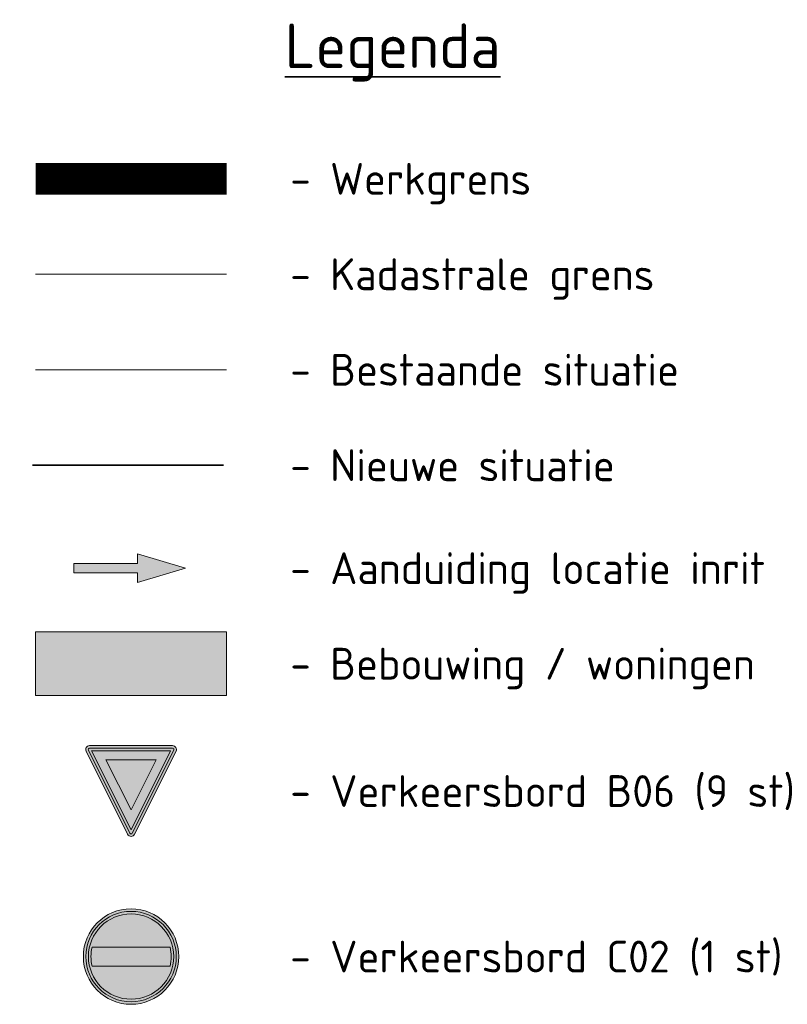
# Model space of a CAD drawing. Header units: metres. Extents: x 195696 to 514079, y 327475 to 328989.
# Tile 236 of 256: x 196511 to 196526, y 327774 to 327793. Entities that reach past the tile are written whole.
import ezdxf
from ezdxf.enums import TextEntityAlignment as Align
from ezdxf.lldxf.tags import DXFTag

# ---------------------------------------------------------------- set-up
doc = ezdxf.new("R2010")
doc.units = ezdxf.units.M
doc.linetypes.add('CENTER2', pattern=[1.125, 0.75, -0.125, 0.125, -0.125])
for name, color, linetype, lineweight in [('B-WE-KG-GRENS_PERCEEL-G', 150, 'KG-PERCEEL', 18), ('B-WE-VH-KANTVERHARDING-G', 5, 'Continuous', 18), ('N-WE-KG-WERKGRENS-200-G', 14, 'CENTER2', 35), ('N-WE-VH-KANTOPSLUITING_VOORKANTBAND-G', 2, 'Continuous', 35), ('N-WE-VW-VERKEERSTEKEN_BORD_B-S-250', 7, 'Continuous', 25), ('N-WE-VW-VERKEERSTEKEN_BORD_C-S-250', 7, 'Continuous', 25), ('X-XX-AL-AANPIJLING_INRIT-S', 6, 'Continuous', 5), ('X-XX-AL-LEGENDA-G', 7, 'Continuous', 18), ('X-XX-AL-LEGENDA-T25', 7, 'Continuous', 25), ('X-XX-AL-LEGENDA-T35', 7, 'Continuous', 35)]:
    doc.layers.add(name, color=color, linetype=linetype, lineweight=lineweight)
doc.layers.add('B-WE-OG-BEBOUWING-A', color=7, linetype='Continuous', lineweight=5, true_color=0xfff3f2)
doc.styles.add('NLCS-ISO', font='NLCS-ISO.ttf')
doc.styles.get("Standard").update_dxf_attribs({"font": 'arial.ttf'})
tags = doc.linetypes.add('KG-PERCEEL', pattern='A,5.5,-2,["P",Standard,S=1.8,R=0,X=-0.5,Y=-0.9],-2,5.5,-2,[5,NLCS.SHX,S=0.75,R=0,X=0,Y=0],-2', length=19).pattern_tags.tags
tags[6] = DXFTag(74, 10)

# ---------------------------------------------------------------- blocks, each defined once
blk = doc.blocks.new('INRIT')
at = {"layer": 'X-XX-AL-AANPIJLING_INRIT-S'}
blk.add_hatch(color=254, dxfattribs=at).paths.add_polyline_path([(-1.75, 0.07499999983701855), (-1.750000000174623, -0.07499999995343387), (-0.75, -0.07500000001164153), (-0.75, -0.2250000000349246), (0, 0), (-0.75, 0.2250000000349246), (-0.75, 0.07500000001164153)])
at = {"layer": 'X-XX-AL-AANPIJLING_INRIT-S', "flags": 128}
blk.add_lwpolyline([(-1.75, 0.07499999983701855), (-1.750000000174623, -0.07499999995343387), (-0.75, -0.07500000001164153), (-0.75, -0.2250000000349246), (0, 0), (-0.75, 0.2250000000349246), (-0.75, 0.07500000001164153)], close=True, dxfattribs=at)
blk = doc.blocks.new('N-SVW-VERKEERSTEKEN_BORD_B06-SO')
at = {"true_color": 0xff0000}
h = blk.add_hatch(color=1, dxfattribs=at)
h.dxf.hatch_style = 1
h.paths.add_polyline_path([(-3.532917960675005, 3.130425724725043), (-0.2683281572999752, -3.398753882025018, 0.2840790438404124), (-1.034694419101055e-16, -3.564589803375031), (-7.897650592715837e-17, -3.36458980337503, -0.2840790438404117), (-0.08944271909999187, -3.309311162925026), (-3.354032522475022, 3.219868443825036, -0.55753651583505), (-3.26458980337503, 3.364589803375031), (7.451103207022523e-16, 3.36458980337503), (7.140921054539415e-16, 3.56458980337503), (-3.26458980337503, 3.564589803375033, 0.5575365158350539)])
at = {"true_color": 0xffffff}
h = blk.add_hatch(color=7, dxfattribs=at)
h.dxf.hatch_style = 1
h.paths.add_polyline_path([(-0.08944271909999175, -3.309311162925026, 0.2840790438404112), (-1.89998808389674e-16, -3.36458980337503), (-3.724130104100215e-16, -3.04098300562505), (-3.10278640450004, 3.164589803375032), (3.875504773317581e-16, 3.164589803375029), (4.120434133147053e-16, 3.36458980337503), (-3.26458980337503, 3.364589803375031, 0.5575365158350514), (-3.354032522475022, 3.219868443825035)])
at = {"true_color": 0xff0000}
h = blk.add_hatch(color=1, dxfattribs=at)
h.dxf.hatch_style = 1
h.paths.add_polyline_path([(-3.93461030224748e-17, -3.040983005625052), (1.523414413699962e-16, -1.475735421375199), (-1.970162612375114, 2.46458980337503), (6.348921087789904e-16, 2.46458980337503), (7.206173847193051e-16, 3.164589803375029), (-3.102786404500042, 3.164589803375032)], flags=17)
h = blk.add_hatch(color=1, dxfattribs=at)
h.dxf.hatch_style = 1
h.paths.add_polyline_path([(7.451103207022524e-16, 3.364589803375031), (3.264589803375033, 3.36458980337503, -0.5575365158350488), (3.354032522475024, 3.219868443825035), (0.08944271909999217, -3.309311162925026, -0.2840790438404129), (-7.897650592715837e-17, -3.36458980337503), (-1.034694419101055e-16, -3.564589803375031, 0.2840790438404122), (0.2683281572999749, -3.398753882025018), (3.532917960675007, 3.130425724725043, 0.5575365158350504), (3.264589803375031, 3.56458980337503), (7.696032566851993e-16, 3.56458980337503)])
at = {"true_color": 0xffffff}
h = blk.add_hatch(color=7, dxfattribs=at)
h.dxf.hatch_style = 1
h.paths.add_polyline_path([(-1.503684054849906e-16, -3.040983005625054), (-1.89998808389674e-16, -3.36458980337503, 0.2840790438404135), (0.08944271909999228, -3.309311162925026), (3.354032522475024, 3.219868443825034, 0.5575365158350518), (3.264589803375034, 3.36458980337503), (6.340880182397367e-16, 3.364589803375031), (6.095950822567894e-16, 3.164589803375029), (3.102786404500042, 3.164589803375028)])
at = {"true_color": 0xff0000}
h = blk.add_hatch(color=1, dxfattribs=at)
h.dxf.hatch_style = 1
h.paths.add_polyline_path([(1.616504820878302e-17, -3.040983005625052), (3.102786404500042, 3.164589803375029), (7.761285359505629e-16, 3.164589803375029), (7.459144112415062e-16, 2.46458980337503), (1.970162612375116, 2.464589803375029), (1.523414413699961e-16, -1.4757354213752)], flags=17)
at = {"true_color": 0xffffff}
h = blk.add_hatch(color=7, dxfattribs=at)
h.dxf.hatch_style = 1
h.paths.add_polyline_path([(2.220446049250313e-16, -1.475735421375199), (1.970162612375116, 2.46458980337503), (-1.970162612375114, 2.464589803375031)])
at = {"color": 1, "lineweight": 0, "true_color": 0xff0000}
blk.add_lwpolyline([(-3.532917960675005, 3.130425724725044), (-0.2683281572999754, -3.398753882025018, 0.6180339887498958), (0.2683281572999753, -3.398753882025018), (3.532917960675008, 3.130425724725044, 0.5575365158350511), (3.26458980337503, 3.56458980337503), (-3.26458980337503, 3.564589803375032, 0.5575365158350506)], format="xyb", close=True, dxfattribs=at)
at = {"color": 7, "lineweight": 0, "true_color": 0xffffff}
blk.add_lwpolyline([(-3.354032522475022, 3.219868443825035), (-0.08944271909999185, -3.309311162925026, 0.6180339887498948), (0.08944271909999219, -3.309311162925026), (3.354032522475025, 3.219868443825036, 0.5575365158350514), (3.264589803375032, 3.36458980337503), (-3.26458980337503, 3.364589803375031, 0.5575365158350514)], format="xyb", close=True, dxfattribs=at)
for points in [[(-3.102786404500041, 3.164589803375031), (1.96576289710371e-16, -3.040983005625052), (3.102786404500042, 3.164589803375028)], [(-1.970162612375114, 2.46458980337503), (3.882638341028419e-16, -1.475735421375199), (1.970162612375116, 2.464589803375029)]]:
    blk.add_lwpolyline(points, close=True, dxfattribs=at)
blk = doc.blocks.new('N-SVW-VERKEERSTEKEN_BORD_C02-SO')
at = {"true_color": 0xff0000}
h = blk.add_hatch(color=1, dxfattribs=at)
h.dxf.hatch_style = 1
h.paths.add_polyline_path([(-3.75, 0), (-3.55, 0, -1), (3.55, 0), (3.75, 0, 1)])
at = {"true_color": 0xffffff}
h = blk.add_hatch(color=7, dxfattribs=at)
h.dxf.hatch_style = 1
h.paths.add_polyline_path([(3.35, 0), (3.55, 0, 1), (-3.55, 0), (-3.35, 0, -1)])
at = {"true_color": 0xff0000}
h = blk.add_hatch(color=1, dxfattribs=at)
h.dxf.hatch_style = 1
h.paths.add_polyline_path([(-3.35, 0), (-3.149999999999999, 0, -0.06017352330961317), (-3.05941170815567, 0.75), (3.05941170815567, 0.75, -0.06017352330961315), (3.149999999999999, 0), (3.35, 0, 1)])
h = blk.add_hatch(color=1, dxfattribs=at)
h.dxf.hatch_style = 1
h.paths.add_polyline_path([(-3.55, 0), (-3.75, 0, 1), (3.75, 0), (3.55, 0, -1)])
at = {"true_color": 0xffffff}
h = blk.add_hatch(color=7, dxfattribs=at)
h.dxf.hatch_style = 1
h.paths.add_polyline_path([(-3.35, 0), (-3.55, 0, 1), (3.55, 0), (3.35, 0, -1)])
at = {"true_color": 0xff0000}
h = blk.add_hatch(color=1, dxfattribs=at)
h.dxf.hatch_style = 1
h.paths.add_polyline_path([(3.35, 0), (3.149999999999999, 0, -0.0601735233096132), (3.05941170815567, -0.7500000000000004), (-3.05941170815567, -0.75, -0.06017352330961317), (-3.149999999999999, 0), (-3.35, 0, 1)])
at = {"true_color": 0xffffff}
h = blk.add_hatch(color=7, dxfattribs=at)
h.dxf.hatch_style = 1
h.paths.add_polyline_path([(3.05941170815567, -0.7500000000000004, 0.1207843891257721), (3.05941170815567, 0.75), (-3.05941170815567, 0.75, 0.1207843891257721), (-3.05941170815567, -0.75)])
at = {"color": 7, "lineweight": 0, "true_color": 0xffffff}
blk.add_lwpolyline([(-3.05941170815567, -0.75), (3.05941170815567, -0.7500000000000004, 0.1207843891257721), (3.05941170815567, 0.75), (-3.05941170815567, 0.75, 0.1207843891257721)], format="xyb", close=True, dxfattribs=at)
at = {"color": 1, "lineweight": 0, "true_color": 0xff0000}
blk.add_circle((0, 0), 3.75, dxfattribs=at)
at = {"color": 7, "lineweight": 0, "true_color": 0xffffff}
for radius in [3.55, 3.35]:
    blk.add_circle((0, 0), radius, dxfattribs=at)

msp = doc.modelspace()

# ---------------------------------------------------------------- hatches: boundary and pattern name
at = {"layer": 'B-WE-OG-BEBOUWING-A', "lineweight": 0}
h = msp.add_hatch(color=256, dxfattribs=at)
h.dxf.hatch_style = 1
h.paths.add_polyline_path([(196515.3569141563, 327779.7416561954), (196515.3569141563, 327780.9916561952), (196511.6069141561, 327780.9916561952), (196511.6069141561, 327779.7416561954)])

# ---------------------------------------------------------------- linework, layer by layer
at = {"layer": 'B-WE-KG-GRENS_PERCEEL-G', "ltscale": 0.7, "flags": 128}
msp.add_lwpolyline([(196511.6069141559, 327788.0139891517), (196515.3569141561, 327788.0139891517)], dxfattribs=at)
at = {"layer": 'B-WE-VH-KANTVERHARDING-G', "flags": 128}
msp.add_lwpolyline([(196511.6069141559, 327786.1389891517), (196515.3569141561, 327786.1389891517)], dxfattribs=at)
at = {"layer": 'N-WE-KG-WERKGRENS-200-G', "ltscale": 10, "const_width": 0.625, "flags": 128}
msp.add_lwpolyline([(196511.6069141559, 327789.8889891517), (196515.3569141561, 327789.8889891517)], dxfattribs=at)
at = {"layer": 'N-WE-VH-KANTOPSLUITING_VOORKANTBAND-G', "flags": 128}
msp.add_lwpolyline([(196511.5451352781, 327784.2637652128), (196515.2951352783, 327784.2637652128)], dxfattribs=at)
at = {"layer": 'X-XX-AL-LEGENDA-G', "flags": 128}
msp.add_lwpolyline([(196515.3569141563, 327779.7416561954), (196515.3569141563, 327780.9916561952), (196511.6069141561, 327780.9916561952), (196511.6069141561, 327779.7416561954)], close=True, dxfattribs=at)

# ---------------------------------------------------------------- block references
at = {"layer": 'N-WE-VW-VERKEERSTEKEN_BORD_B-S-250', "xscale": 0.25, "yscale": 0.25, "zscale": 0.25}
msp.add_blockref('N-SVW-VERKEERSTEKEN_BORD_B06-SO', (196513.4819141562, 327777.8664322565), dxfattribs=at)
at = {"layer": 'N-WE-VW-VERKEERSTEKEN_BORD_C-S-250', "xscale": 0.25, "yscale": 0.25, "zscale": 0.25}
msp.add_blockref('N-SVW-VERKEERSTEKEN_BORD_C02-SO', (196513.4819141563, 327774.6162083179), dxfattribs=at)
at = {"layer": 'X-XX-AL-AANPIJLING_INRIT-S', "lineweight": 5, "xscale": 1.25, "yscale": 1.25, "zscale": 1.25}
msp.add_blockref('INRIT', (196514.5480906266, 327782.2418801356), dxfattribs=at)

# ---------------------------------------------------------------- texts
at = {"layer": 'X-XX-AL-LEGENDA-T25', "style": 'NLCS-ISO'}
for s, p in [('- Werkgrens', (196516.6069141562, 327789.8889891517)), ('- Kadastrale grens', (196516.6069141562, 327788.0139891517)), ('- Bestaande situatie', (196516.6069141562, 327786.1389891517)), ('- Nieuwe situatie', (196516.6069141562, 327784.2637652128)), ('- Aanduiding locatie inrit', (196516.6069141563, 327782.2418801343)), ('- Bebouwing / woningen', (196516.6069141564, 327780.3666561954)), ('- Verkeersbord B06 (9 st) ', (196516.6069141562, 327777.8664322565)), ('- Verkeersbord C02 (1 st) ', (196516.6069141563, 327774.6162083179))]:
    msp.add_text(s, height=0.6249999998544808, dxfattribs=at).set_placement(p, align=Align.MIDDLE_LEFT)
at = {"layer": 'X-XX-AL-LEGENDA-T35', "style": 'NLCS-ISO'}
msp.add_text('%%ULegenda', height=0.8749999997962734, dxfattribs=at).set_placement((196516.5029128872, 327792.0629559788))

doc.saveas('drawing.dxf')
